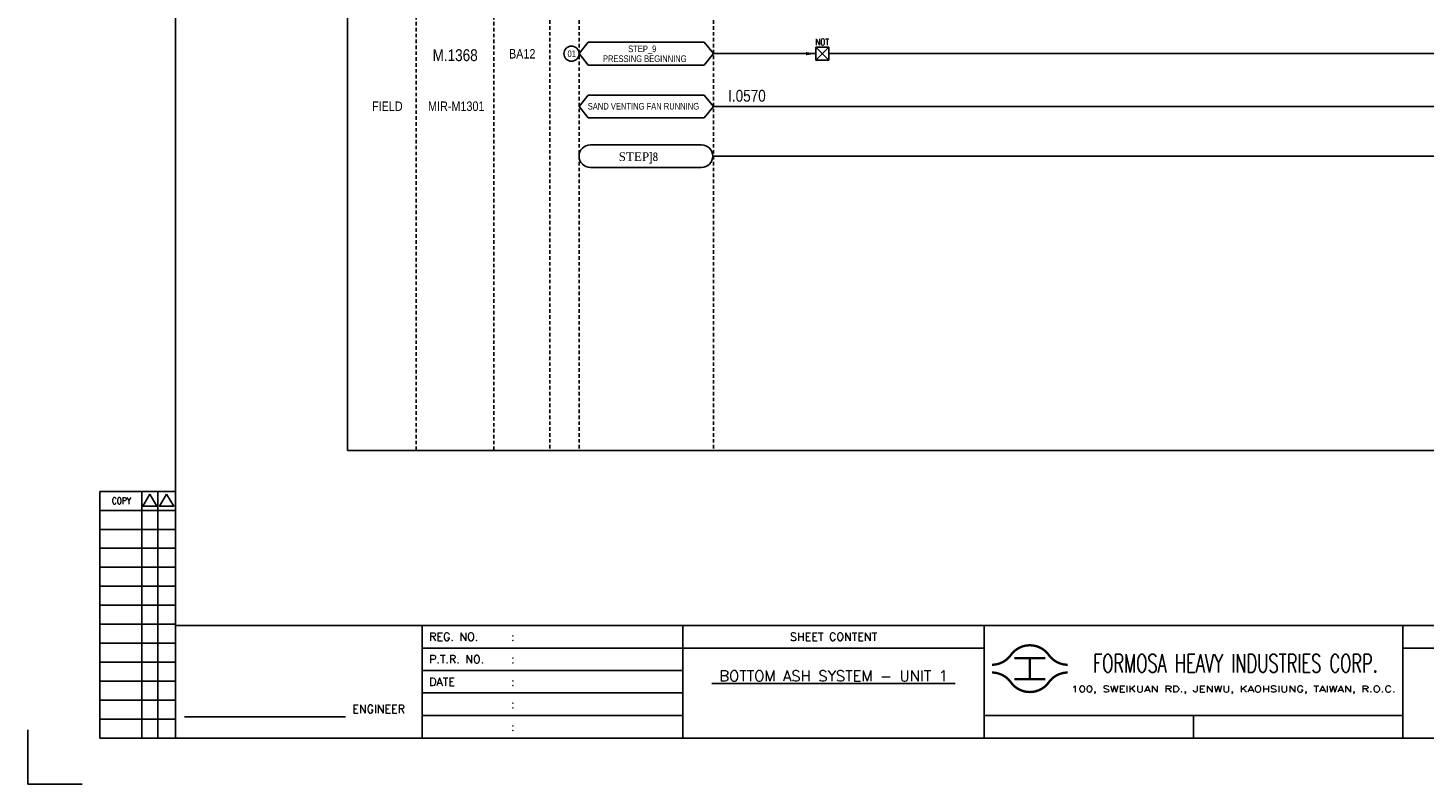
# Model space of a CAD drawing. Extents: x 1414 to 2380, y 457 to 1139.
# Tile 1 of 4: x 1414 to 2005, y 457 to 777. Entities that reach past the tile are written whole.
import ezdxf
from ezdxf.enums import TextEntityAlignment as Align

# ---------------------------------------------------------------- set-up
doc = ezdxf.new("R2010")
doc.units = 0
doc.header["$MEASUREMENT"] = 0
doc.linetypes.add('HIDDEN', pattern=[4, 1.5, -1, 1.5])
doc.layers.get('0').update_dxf_attribs({"linetype": 'CONTINUOUS'})
doc.layers.get('DEFPOINTS').update_dxf_attribs({"linetype": 'CONTINUOUS'})
for name, color, linetype in [('CON', 4, 'CONTINUOUS'), ('DCS', 7, 'CONTINUOUS'), ('DIM', 3, 'CONTINUOUS'), ('HID', 2, 'HIDDEN'), ('TEXT', 7, 'CONTINUOUS'), ('圖框CON', 4, 'CONTINUOUS'), ('圖框DIM', 3, 'CONTINUOUS'), ('框線', 6, 'CONTINUOUS')]:
    doc.layers.add(name, color=color, linetype=linetype)
doc.styles.add('E4', font='simplex.shx', dxfattribs={"height": 4})
doc.styles.add('ROMANS', font='romans', dxfattribs={"width": 0.8})
doc.styles.add('style3', font='ARIALN.TTF')

# ---------------------------------------------------------------- blocks, each defined once
blk = doc.blocks.new('Sht_Cont_T3')
at = {"layer": 'TEXT', "color": 3, "linetype": 'Continuous', "style": 'E4'}
for tag, p in [('$SHT_CONT_L1$', (55.63, 24.91)), ('$SHT_CONT_L2$', (55.63, 16.61)), ('$SHT_CONT_L3$', (55.63, 8.3))]:
    blk.add_attdef(tag, text='', height=4, dxfattribs=at).set_placement(p, align=Align.MIDDLE)
blk = doc.blocks.new('1')
at = {"ltscale": 500, "const_width": 0.99}
blk.add_lwpolyline([(1686.83, 57.65, -0.241531), (1678.79, 61.78, 0.512989), (1662.7, 61.78, -0.241531), (1654.66, 57.65, -0.241531)], format="xyb", dxfattribs=at)
for points in [[(1664.14, 60.4), (1677.35, 60.4)], [(1670.74, 60.4), (1670.74, 51.6)], [(1664.14, 51.6), (1677.35, 51.6)]]:
    blk.add_lwpolyline(points, dxfattribs=at)
at = {"const_width": 0.99}
blk.add_lwpolyline([(1686.83, 54.35, 0.241531), (1678.79, 50.22, -0.512989), (1662.7, 50.22, 0.241531), (1654.66, 54.35, 0.241531)], format="xyb", dxfattribs=at)
at = {"layer": 'CON'}
for points in [[(1523.67, 26.6), (1523.67, 74.29)], [(1651.45, 26.6), (1651.45, 74.29)]]:
    blk.add_lwpolyline(points, dxfattribs=at)
at = {"layer": 'CON', "ltscale": 500}
for points in [[(1523.67, 64.75), (1413.11, 64.75)], [(1651.45, 64.75), (1523.67, 64.75)], [(1523.67, 55.22), (1413.11, 55.22)], [(1523.67, 45.69), (1413.11, 45.69)], [(1523.67, 36.15), (1413.11, 36.15)]]:
    blk.add_lwpolyline(points, dxfattribs=at)
at = {"layer": 'DEFPOINTS'}
blk.add_lwpolyline([(1268.99, 7.08), (1246.02, 7.08), (1246.02, 30.05)], dxfattribs=at)
at = {"layer": 'DIM'}
for p, q in [((1276.46, 131.12), (1276.46, 26.6)), ((1276.46, 131.12), (1308.62, 131.12)), ((1294.26, 26.6), (1294.26, 131.12)), ((1301.15, 26.6), (1301.15, 131.12)), ((1276.46, 123.08), (1308.62, 123.08)), ((1276.46, 115.04), (1308.62, 115.04)), ((1276.46, 107), (1308.62, 107)), ((1276.46, 98.96), (1308.62, 98.96)), ((1276.46, 90.92), (1308.62, 90.92)), ((1276.46, 82.88), (1308.62, 82.88)), ((1276.46, 74.84), (1308.62, 74.84)), ((1276.46, 66.8), (1308.62, 66.8)), ((1276.46, 58.76), (1308.62, 58.76)), ((1276.46, 50.72), (1308.62, 50.72)), ((1276.46, 42.68), (1308.62, 42.68)), ((1276.46, 34.64), (1308.62, 34.64)), ((1276.46, 26.6), (1308.62, 26.6))]:
    blk.add_line(p, q, dxfattribs=at)
for points in [[(1297.7, 129.98), (1294.72, 124.81), (1300.69, 124.81)], [(1304.83, 129.98), (1301.84, 124.81), (1307.81, 124.81)]]:
    blk.add_lwpolyline(points, close=True, dxfattribs=at)
at = {"layer": '圖框CON'}
blk.add_line((1740.17, 36.15), (1740.17, 26.6), dxfattribs=at)
for points in [[(1413.11, 26.6), (1413.11, 74.29)], [(1828.89, 26.6), (1828.89, 74.29)], [(2048.1, 64.75), (1828.89, 64.75)], [(1828.89, 36.15), (1802.67, 36.15), (1651.45, 36.15)]]:
    blk.add_lwpolyline(points, dxfattribs=at)
at = {"layer": '圖框DIM'}
blk.add_line((1312.36, 35.55), (1380.65, 35.55), dxfattribs=at)
at = {"layer": '框線'}
for p, q in [((1308.62, 669.81), (1308.62, 26.6)), ((2181.53, 74.29), (1308.62, 74.29)), ((2181.53, 26.6), (1308.62, 26.6))]:
    blk.add_line(p, q, dxfattribs=at)
at = {"color": 90, "ltscale": 500, "style": 'ROMANS', "width": 0.65}
blk.add_text('FORMOSA HEAVY INDUSTRIES CORP.', height=7.7366, dxfattribs=at).set_placement((1757.9, 58.28), align=Align.MIDDLE)
at = {"layer": 'DIM', "style": 'ROMANS', "width": 0.8}
blk.add_text('COPY', height=2.871, dxfattribs=at).set_placement((1285.64, 127.16), align=Align.MIDDLE)
at = {"layer": 'HID', "ltscale": 500, "style": 'ROMANS'}
for s, height, p in [('REG. NO.', 3.446, (1416.1, 69.52)), (':', 3.45, (1450.9, 69.52)), ('P.T.R. NO.', 3.446, (1416.1, 59.99)), (':', 3.45, (1450.9, 59.99)), ('DATE', 3.446, (1416.1, 50.45)), (':', 3.45, (1450.9, 50.45)), (':', 3.45, (1450.9, 40.92)), (':', 3.45, (1450.9, 31.39))]:
    blk.add_text(s, height=height, dxfattribs=at).set_placement(p, align=Align.MIDDLE_LEFT)
blk.add_text('SHEET CONTENT', height=3.4457, dxfattribs=at).set_placement((1587.56, 69.52), align=Align.MIDDLE)
at = {"layer": 'HID', "style": 'ROMANS', "width": 1.216198}
blk.add_text('100, SWEIKUAN RD., JENWU, KAOHSIUNG, TAIWAN, R.O.C.', height=2.5897, dxfattribs=at).set_placement((1688.31, 46.06), (1825.84, 46.06), align=Align.FIT)
at = {"layer": 'HID', "style": 'ROMANS'}
blk.add_text('ENGINEER', height=3.446, dxfattribs=at).set_placement((1394.71, 37.18), align=Align.CENTER)

msp = doc.modelspace()

# ---------------------------------------------------------------- linework, layer by layer
at = {"layer": 'CON', "color": 6}
for p, q in [((1647.21, 766.59), (1651.11, 771.41)), ((1700.24, 771.41), (1651.11, 771.41)), ((1704.14, 766.59), (1700.24, 771.41)), ((1647.21, 766.59), (1651.11, 761.77)), ((1704.14, 766.59), (1700.24, 761.77)), ((1747.65, 769.32), (1753.11, 763.86)), ((1753.11, 769.32), (1747.65, 763.86)), ((1747.65, 763.86), (1747.65, 769.32)), ((1747.65, 769.32), (1753.11, 769.32)), ((1753.11, 763.86), (1747.65, 763.86)), ((1753.11, 769.32), (1753.11, 763.86)), ((1651.11, 761.77), (1700.24, 761.77)), ((1647.21, 744.17), (1651.11, 748.98)), ((1700.24, 748.98), (1651.11, 748.98)), ((1704.14, 744.17), (1700.24, 748.98)), ((1647.21, 744.17), (1651.11, 739.35)), ((1704.14, 744.17), (1700.24, 739.35)), ((1651.11, 739.35), (1700.24, 739.35)), ((1699.09, 727.96), (1652.02, 727.96)), ((1652.02, 718.32), (1699.09, 718.32))]:
    msp.add_line(p, q, dxfattribs=at)
at = {"layer": 'CON'}
for p, q in [((1704.14, 744.17), (2024.22, 744.17)), ((2149.34, 723.14), (1703.91, 723.14))]:
    msp.add_line(p, q, dxfattribs=at)
msp.add_lwpolyline([(1549.09, 1098.25), (2263.09, 1098.25), (2263.09, 598.45), (1549.09, 598.45)], close=True, dxfattribs=at)
for points in [[(1747.65, 766.59), (1704.14, 766.59)], [(2097.98, 766.59), (1753.11, 766.59)]]:
    msp.add_lwpolyline(points, dxfattribs=at)
msp.add_circle((1643.99, 766.59), 3.21, dxfattribs=at)
at = {"layer": 'CON', "color": 6}
for centre, start, end in [((1652.02, 723.14), 90, 270), ((1699.09, 723.14), 270, 90)]:
    msp.add_arc(centre, 4.82, start, end, dxfattribs=at)
at = {"layer": 'CON'}
msp.add_solid([(1743.45, 767.29), (1747.65, 766.59), (1743.45, 765.89)], dxfattribs=at)
at = {"layer": 'HID'}
for p, q in [((1578.14, 1097.55), (1578.14, 598.45)), ((1611.06, 1097.55), (1611.06, 598.45)), ((1634.78, 1098.25), (1634.78, 598.43)), ((1647.21, 1098.25), (1647.21, 598.43)), ((1704.14, 1098.25), (1704.14, 598.45))]:
    msp.add_line(p, q, dxfattribs=at)

# ---------------------------------------------------------------- block references
msp.add_blockref('1', (167.56, 449.94))
at = {"layer": 'TEXT', "color": 0}
ref = msp.add_blockref('Sht_Cont_T3', (1691.23, 476.55), dxfattribs=dict(at, xscale=1.148576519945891, yscale=1.148576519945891, zscale=1.148576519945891))
ref.add_attrib('$SHT_CONT_L1$', '%%U BOTTOM ASH SYSTEM - UNIT 1 ', dxfattribs={"color": 3, "linetype": 'Continuous', "height": 4.5943, "style": 'E4'}).set_placement((1755.12, 505.16), align=Align.TOP_CENTER)

# ---------------------------------------------------------------- texts
at = {"layer": 'CON', "style": 'style3'}
for s, p in [('STEP_9', (1668.03, 766.39)), ('01', (1642.32, 764.31)), ('PRESSING BEGINNING', (1657.34, 762.21)), ('SAND VENTING FAN RUNNING', (1650.89, 742.07))]:
    msp.add_text(s, height=2.8, dxfattribs=at).set_placement(p, align=Align.BOTTOM_LEFT)
at = {"layer": 'CON', "style": 'ROMANS', "width": 0.8}
msp.add_text('NOT', height=2.8, dxfattribs=at).set_placement((1747.38, 769.29), align=Align.BOTTOM_LEFT)
at = {"layer": 'CON', "style": 'style3'}
for s, p in [('BA12', (1617.5, 766.54)), ('FIELD', (1559.44, 744.32)), ('MIR-M1301', (1583.19, 744.32))]:
    msp.add_text(s, height=4, dxfattribs=at).set_placement(p, align=Align.MIDDLE_LEFT)
at = {"layer": 'CON', "insert": (1663.99, 724.77), "char_height": 3.675, "width": 21.98, "attachment_point": 1, "style": 'style3'}
msp.add_mtext('{\\f@Batang|b0|i0|c0|p18;STEP\\fUniversalMath1 BT|b0|i0|c2|p16;]\\f細明體|b0|i0|c136|p49;8}', dxfattribs=at)
at = {"layer": 'DCS', "linetype": 'ByBlock', "style": 'style3'}
for s, p in [('M.1368', (1585.14, 763.45)), ('I.0570', (1710.42, 746.25))]:
    msp.add_text(s, height=5, dxfattribs=at).set_placement(p)

doc.saveas('drawing.dxf')
